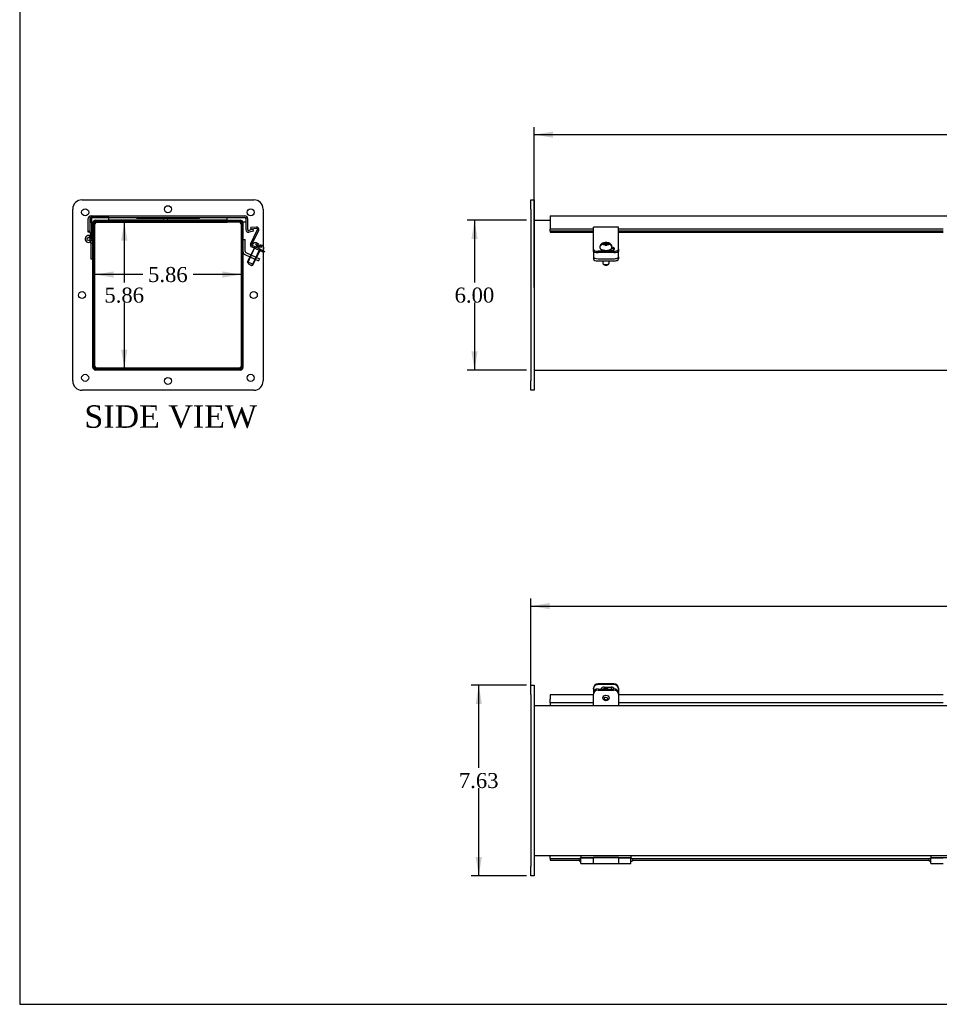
# Model space of a CAD drawing. Header units: inches. Extents: x 0 to 120, y -1 to 80.
# Tile 1 of 10: x 0 to 37, y 0 to 40. Entities that reach past the tile are written whole.
import ezdxf
from ezdxf.enums import TextEntityAlignment as Align
from ezdxf.lldxf.tags import DXFTag

# ---------------------------------------------------------------- set-up
doc = ezdxf.new("R2010")
doc.units = ezdxf.units.IN
doc.header["$MEASUREMENT"] = 0
for name, color, linetype in [('COM40176', 7, 'Continuous'), ('COM52631', 7, 'Continuous'), ('COM70666-2', 7, 'Continuous'), ('COM70693-10', 7, 'Continuous'), ('COM70694-10', 7, 'Continuous'), ('COM70695-2', 7, 'Continuous'), ('Default', 7, 'Continuous'), ('GSK10437', 7, 'Continuous'), ('GSK11095', 7, 'Continuous'), ('HNG86641-1', 7, 'Continuous'), ('HNG86641-2', 7, 'Continuous'), ('HNG86641-3', 7, 'Continuous'), ('QLB30081', 7, 'Continuous'), ('SCS19420', 7, 'Continuous')]:
    doc.layers.add(name, color=color, linetype=linetype)
doc.styles.add('SEACAD_Times_New_Roman', font='times.ttf')
tags = doc.linetypes.add('HIDDEN2', pattern=[0.1875, 0.125, -0.0625]).pattern_tags.tags
tags[6:7] = [DXFTag(74, 4), DXFTag(75, 0), DXFTag(340, '0'), DXFTag(46, 0.0), DXFTag(50, 0.0), DXFTag(44, 0.0), DXFTag(45, 0.0)]
tags[4:5] = [DXFTag(74, 4), DXFTag(75, 0), DXFTag(340, '0'), DXFTag(46, 0.0), DXFTag(50, 0.0), DXFTag(44, 0.0), DXFTag(45, 0.0)]
doc.dimstyles.new('HAMMOND_(STH_-_120x80)', dxfattribs={"dimtxt": 0.6, "dimasz": 0.75, "dimexe": 0.3, "dimexo": 0.3, "dimgap": 0.15, "dimtad": 0, "dimtih": 1, "dimtoh": 1, "dimzin": 0, "dimdsep": 46, "dimtxsty": 'SEACAD_Times_New_Roman', "dimblk1": '_SE_FILLED', "dimblk2": '_SE_FILLED', "dimsah": 1, "dimcen": 0.3, "dimadec": 0, "dimazin": 0, "dimtfac": 0.8, "dimtofl": 0, "dimtmove": 0, "dimatfit": 3, "dimfxl": 1, "dimtolj": 1, "dimtzin": 0, "dimarcsym": 0})

# ---------------------------------------------------------------- blocks, each defined once
blk = doc.blocks.new('SE')
at = {"layer": 'COM40176', "color": 7, "linetype": 'Continuous'}
for p, q in [((23.409, 31.22), (23.409, 31.342)), ((24.409, 31.342), (23.409, 31.342)), ((23.409, 30.64), (23.409, 31.22)), ((24.409, 31.22), (24.409, 31.342)), ((24.409, 30.64), (24.409, 31.22)), ((23.409, 30.601), (23.409, 30.64)), ((23.409, 30.453), (23.409, 30.601)), ((23.409, 30.401), (23.409, 30.453)), ((24.221, 30.373), (23.597, 30.373)), ((24.016, 30.42), (24.113, 30.42)), ((24.409, 30.601), (24.409, 30.64)), ((24.409, 30.453), (24.409, 30.601)), ((24.409, 30.453), (24.409, 30.401)), ((24.221, 30.322), (23.597, 30.322))]:
    blk.add_line(p, q, dxfattribs=at)
for centre, major_axis, start_param, end_param in [((23.597, 30.453), (-0.188, 0), 0, 1.570796), ((23.597, 30.401), (0.188, 0), 3.141593, 4.712389), ((23.832, 30.479), (0.14, 0), 3.296952, 4.420586), ((23.832, 30.427), (0.14, 0), -3.662785, -3.591638), ((24.113, 30.479), (-0.14, 0), 1.570796, 4.449588), ((24.113, 30.427), (-0.14, 0), 3.591638, 4.539417), ((24.221, 30.453), (-0.188, 0), 1.570796, 3.141593), ((24.221, 30.401), (0.188, 0), 4.712389, 6.283185)]:
    blk.add_ellipse(centre, major_axis=major_axis, ratio=0.422618, start_param=start_param, end_param=end_param, dxfattribs=at)
at = {"layer": 'COM52631', "color": 7, "linetype": 'Continuous'}
for p, q in [((23.409, 30.369), (23.409, 30.401)), ((23.409, 30.369), (23.409, 30.325)), ((24.409, 30.401), (24.409, 30.369)), ((24.409, 30.325), (24.409, 30.369)), ((23.409, 30.325), (23.409, 30.153)), ((23.409, 30.153), (23.409, 30.066)), ((23.597, 30.073), (24.221, 30.073)), ((23.597, 29.987), (24.221, 29.987)), ((24.409, 30.153), (24.409, 30.325)), ((24.409, 30.153), (24.409, 30.066))]:
    blk.add_line(p, q, dxfattribs=at)
for centre, start_param, end_param in [((23.597, 30.153), 0, 1.570796), ((23.597, 30.066), 0, 1.570796), ((24.221, 30.153), 1.570796, 3.141593), ((24.221, 30.066), 1.570796, 3.141593)]:
    blk.add_ellipse(centre, major_axis=(-0.188, 0), ratio=0.422618, start_param=start_param, end_param=end_param, dxfattribs=at)
at = {"layer": 'COM70666-2', "color": 7, "linetype": 'Continuous'}
for p, q in [((20.909, 32.434), (21.034, 32.434)), ((20.909, 32.059), (20.909, 32.434)), ((21.034, 32.434), (21.034, 32.059)), ((20.909, 32.059), (20.909, 25.184)), ((21.034, 32.059), (21.034, 25.184)), ((20.909, 24.809), (20.909, 25.184)), ((21.034, 25.184), (21.034, 24.809)), ((21.034, 24.809), (20.909, 24.809))]:
    blk.add_line(p, q, dxfattribs=at)
at = {"layer": 'COM70693-10', "color": 7, "linetype": 'Continuous'}
for p, q in [((21.034, 31.621), (21.675, 31.621)), ((21.034, 25.621), (68.784, 25.621))]:
    blk.add_line(p, q, dxfattribs=at)
at = {"layer": 'COM70694-10', "color": 7, "linetype": 'Continuous'}
for p, q in [((21.675, 31.793), (21.675, 31.685)), ((21.675, 31.793), (68.143, 31.793)), ((21.675, 31.685), (21.675, 31.254)), ((21.675, 31.184), (21.675, 31.254)), ((23.409, 31.254), (21.675, 31.254)), ((21.675, 31.184), (21.675, 31.141)), ((23.409, 31.184), (21.675, 31.184)), ((21.675, 31.141), (21.675, 31.138)), ((21.675, 31.138), (23.409, 31.138)), ((37.409, 31.254), (24.409, 31.254)), ((37.409, 31.184), (24.409, 31.184)), ((24.409, 31.138), (37.409, 31.138))]:
    blk.add_line(p, q, dxfattribs=at)
at = {"layer": 'GSK11095', "color": 7, "linetype": 'Continuous'}
for p, q in [((21.675, 31.721), (21.675, 31.721)), ((21.675, 31.721), (21.675, 31.534)), ((21.675, 31.721), (21.675, 31.721)), ((21.675, 31.534), (21.675, 31.534)), ((21.675, 31.534), (21.675, 31.534))]:
    blk.add_line(p, q, dxfattribs=at)
at = {"layer": 'SCS19420', "color": 7, "linetype": 'Continuous'}
for p, q in [((23.669, 30.551), (23.669, 30.524)), ((23.784, 30.424), (23.784, 30.423)), ((23.794, 30.646), (23.849, 30.646)), ((23.849, 30.675), (23.795, 30.675)), ((23.849, 30.675), (23.874, 30.686)), ((23.849, 30.646), (23.849, 30.675)), ((23.874, 30.635), (23.849, 30.646)), ((23.874, 30.713), (23.874, 30.709)), ((23.874, 30.709), (23.874, 30.686)), ((23.874, 30.686), (23.874, 30.635)), ((23.944, 30.646), (23.874, 30.646)), ((23.874, 30.635), (23.874, 30.612)), ((23.874, 30.612), (23.874, 30.608)), ((23.933, 30.625), (23.883, 30.625)), ((23.883, 30.625), (23.883, 30.608)), ((23.933, 30.608), (23.933, 30.625)), ((23.944, 30.709), (23.944, 30.713)), ((23.944, 30.686), (23.944, 30.709)), ((23.944, 30.635), (23.944, 30.686)), ((23.944, 30.686), (23.969, 30.675)), ((23.969, 30.646), (23.944, 30.635)), ((23.944, 30.612), (23.944, 30.635)), ((23.944, 30.608), (23.944, 30.612)), ((24.024, 30.675), (23.969, 30.675)), ((23.969, 30.675), (23.969, 30.646)), ((23.969, 30.646), (24.025, 30.646)), ((24.034, 30.42), (24.034, 30.425)), ((24.149, 30.524), (24.149, 30.551)), ((23.784, 29.987), (23.784, 29.894)), ((24.034, 29.894), (24.034, 29.987)), ((23.799, 29.87), (23.852, 29.827)), ((23.967, 29.827), (24.02, 29.87))]:
    blk.add_line(p, q, dxfattribs=at)
for centre, radius, start, end in [((23.749, 30.58), 0.0735, 149.9293, 161.3205), ((23.791, 30.522), 0.124, 88.5198, 148.2838), ((23.791, 30.551), 0.124, 88.2628, 148.3529), ((23.909, 28.819), 1.895, 88.9416, 91.0584), ((23.909, 27.898), 2.71, 89.26, 90.74), ((24.027, 30.55), 0.125, 31.9987, 91.3856), ((24.028, 30.522), 0.124, 31.5487, 91.6477), ((24.07, 30.58), 0.0735, 18.6805, 30.0697)]:
    blk.add_arc(centre, radius, start, end, dxfattribs=at)
for centre, major_axis, start_param, end_param in [((23.909, 30.592), (0.231, 0), 3.027001, 3.243651), ((23.909, 30.592), (-0.231, 0), 3.039534, 3.256184), ((23.909, 29.894), (-0.125, 0), 0, 3.141593), ((23.909, 29.84), (-0.065, 0), 0.485112, 2.65648)]:
    blk.add_ellipse(centre, major_axis=major_axis, ratio=0.422618, start_param=start_param, end_param=end_param, dxfattribs=at)
for points, knots in [([(23.669, 30.524), (23.67, 30.52), (23.67, 30.51), (23.676, 30.494), (23.687, 30.477), (23.703, 30.462), (23.723, 30.448), (23.749, 30.436), (23.778, 30.426), (23.81, 30.418), (23.844, 30.412), (23.88, 30.409), (23.916, 30.408), (23.952, 30.41), (23.987, 30.414), (24.02, 30.42), (24.051, 30.429), (24.079, 30.44), (24.103, 30.453), (24.123, 30.468), (24.137, 30.484), (24.146, 30.501), (24.15, 30.516), (24.149, 30.523), (24.149, 30.526)], [0, 0, 0, 0, 0.028225, 0.069923, 0.112549, 0.158214, 0.207207, 0.2579, 0.308464, 0.35853, 0.408187, 0.457582, 0.506843, 0.556085, 0.605391, 0.654866, 0.704649, 0.754915, 0.805875, 0.857659, 0.90317, 0.945329, 0.985482, 1, 1, 1, 1]), ([(24.149, 30.551), (24.149, 30.561), (24.148, 30.578), (24.14, 30.604), (24.129, 30.627), (24.113, 30.648), (24.095, 30.666), (24.073, 30.682), (24.048, 30.695), (24.018, 30.707), (23.985, 30.715), (23.95, 30.721), (23.915, 30.723), (23.879, 30.721), (23.844, 30.717), (23.81, 30.71), (23.777, 30.698), (23.748, 30.684), (23.725, 30.667), (23.705, 30.647), (23.689, 30.625), (23.678, 30.601), (23.671, 30.576), (23.67, 30.56), (23.67, 30.552)], [0, 0, 0, 0, 0.040388, 0.080982, 0.12049, 0.159766, 0.19978, 0.241759, 0.287174, 0.337035, 0.389874, 0.441912, 0.492784, 0.543313, 0.594444, 0.64721, 0.703224, 0.75377, 0.799589, 0.842441, 0.883721, 0.924201, 0.964322, 1, 1, 1, 1]), ([(23.685, 30.587), (23.684, 30.585), (23.683, 30.583), (23.681, 30.581), (23.68, 30.581), (23.679, 30.582)], [0, 0, 0, 0, 0.5, 0.5, 1, 1, 1, 1]), ([(24.14, 30.582), (24.139, 30.581), (24.138, 30.581), (24.136, 30.583), (24.135, 30.585), (24.134, 30.587)], [0, 0, 0, 0, 0.5, 0.5, 1, 1, 1, 1])]:
    blk.add_open_spline(points, degree=3, knots=knots, dxfattribs=at)
blk = doc.blocks.new('SE1')
at = {"layer": 'COM40176', "color": 7, "linetype": 'Continuous'}
for p, q in [((24.221, 13.055), (23.597, 13.055)), ((24.221, 13.031), (23.597, 13.031)), ((23.409, 12.86), (23.409, 12.884)), ((23.409, 12.86), (23.409, 12.684)), ((23.832, 12.931), (24.113, 12.931)), ((24.409, 12.884), (24.409, 12.86)), ((24.409, 12.86), (24.409, 12.684))]:
    blk.add_line(p, q, dxfattribs=at)
for centre, major_axis, start_param, end_param in [((23.597, 12.884), (-0.188, 0), 4.712389, 6.283185), ((23.597, 12.86), (0.188, 0), 1.570796, 3.141593), ((24.221, 12.884), (-0.188, 0), 3.141593, 4.712389), ((24.221, 12.86), (0.188, 0), 0, 1.570796), ((23.832, 12.804), (0.14, 0), 1.570796, 2.738543), ((24.113, 12.804), (-0.14, 0), 3.53534, 4.712389)]:
    blk.add_ellipse(centre, major_axis=major_axis, ratio=0.906308, start_param=start_param, end_param=end_param, dxfattribs=at)
at = {"layer": 'COM52631', "color": 7, "linetype": 'Continuous'}
for p, q in [((23.409, 12.684), (23.409, 12.643)), ((23.409, 12.273), (23.409, 12.643)), ((23.597, 12.854), (24.221, 12.854)), ((23.597, 12.814), (24.221, 12.814)), ((24.409, 12.684), (24.409, 12.643)), ((24.409, 12.643), (24.409, 12.273)), ((23.409, 12.191), (23.409, 12.273)), ((24.409, 12.273), (24.409, 12.191))]:
    blk.add_line(p, q, dxfattribs=at)
for centre, start_param, end_param in [((23.597, 12.684), 4.712389, 6.283185), ((23.597, 12.643), 4.712389, 6.283185), ((24.221, 12.684), 3.141593, 4.712389), ((24.221, 12.643), 3.141593, 4.712389)]:
    blk.add_ellipse(centre, major_axis=(-0.188, 0), ratio=0.906308, start_param=start_param, end_param=end_param, dxfattribs=at)
at = {"layer": 'COM70666-2', "color": 7, "linetype": 'Continuous'}
for p, q in [((20.909, 12.628), (20.909, 13.003)), ((20.909, 13.003), (21.034, 13.003)), ((20.909, 12.628), (20.909, 5.753)), ((21.034, 13.003), (21.034, 12.628)), ((21.034, 12.628), (21.034, 5.753)), ((20.909, 5.378), (20.909, 5.753)), ((21.034, 5.753), (21.034, 5.378)), ((21.034, 5.378), (20.909, 5.378))]:
    blk.add_line(p, q, dxfattribs=at)
at = {"layer": 'COM70693-10', "color": 7, "linetype": 'Continuous'}
for p, q in [((21.034, 12.191), (68.784, 12.191)), ((21.034, 6.191), (68.784, 6.191))]:
    blk.add_line(p, q, dxfattribs=at)
at = {"layer": 'COM70694-10', "color": 7, "linetype": 'Continuous'}
for p, q in [((21.675, 12.615), (21.675, 12.441)), ((23.409, 12.615), (21.675, 12.615)), ((37.409, 12.615), (24.409, 12.615)), ((21.675, 12.307), (21.675, 12.441)), ((23.409, 12.307), (21.675, 12.307)), ((37.409, 12.307), (24.409, 12.307)), ((21.675, 6.076), (22.879, 6.076)), ((21.675, 6.076), (21.675, 6.004)), ((21.675, 6.004), (22.835, 6.004)), ((22.879, 6.076), (22.897, 6.076)), ((22.879, 6.076), (22.879, 6.074)), ((24.922, 6.076), (24.939, 6.076)), ((24.939, 6.076), (36.879, 6.076)), ((24.939, 6.074), (24.939, 6.076)), ((24.984, 6.004), (36.835, 6.004)), ((36.879, 6.076), (36.897, 6.076)), ((36.879, 6.076), (36.879, 6.074))]:
    blk.add_line(p, q, dxfattribs=at)
at = {"layer": 'GSK11095', "color": 7, "linetype": 'Continuous'}
for p, q in [((21.675, 12.307), (21.675, 12.307)), ((21.675, 12.307), (21.675, 12.191)), ((21.675, 12.307), (21.675, 12.307)), ((21.675, 6.076), (21.675, 6.191)), ((21.675, 6.076), (21.675, 6.076)), ((21.675, 6.076), (21.675, 6.076))]:
    blk.add_line(p, q, dxfattribs=at)
at = {"layer": 'HNG86641-1', "color": 7, "linetype": 'Continuous'}
for p, q in [((23.405, 6.076), (23.413, 6.076)), ((23.413, 5.876), (23.413, 6.107)), ((24.405, 6.107), (24.405, 5.876)), ((24.405, 6.076), (24.413, 6.076)), ((23.413, 5.876), (24.405, 5.876))]:
    blk.add_line(p, q, dxfattribs=at)
at = {"layer": 'HNG86641-2', "color": 7, "linetype": 'Continuous'}
for p, q in [((22.909, 6.191), (22.909, 6.116)), ((22.909, 6.116), (22.909, 6.096)), ((22.909, 6.116), (24.909, 6.116)), ((22.909, 5.876), (22.909, 6.096)), ((22.909, 6.096), (23.405, 6.096)), ((24.413, 6.107), (23.405, 6.107)), ((23.405, 6.107), (23.405, 6.096)), ((23.405, 5.876), (23.405, 6.096)), ((24.413, 6.096), (24.413, 6.107)), ((24.413, 6.096), (24.909, 6.096)), ((24.413, 6.096), (24.413, 5.876)), ((24.909, 6.191), (24.909, 6.116)), ((24.909, 6.116), (24.909, 6.096)), ((24.909, 5.876), (24.909, 6.096)), ((36.909, 6.191), (36.909, 6.116)), ((36.909, 6.116), (36.909, 6.096)), ((36.909, 6.116), (38.909, 6.116)), ((36.909, 5.876), (36.909, 6.096)), ((36.909, 6.096), (37.405, 6.096)), ((22.909, 5.876), (23.405, 5.876)), ((24.413, 5.876), (24.909, 5.876)), ((36.909, 5.876), (37.405, 5.876))]:
    blk.add_line(p, q, dxfattribs=at)
at = {"layer": 'HNG86641-3', "color": 7, "linetype": 'Continuous'}
for p, q in [((22.909, 6.076), (22.897, 6.076)), ((22.897, 5.951), (22.909, 5.951)), ((23.413, 6.076), (23.405, 6.076)), ((23.405, 5.951), (23.413, 5.951)), ((24.413, 6.076), (24.405, 6.076)), ((24.405, 5.951), (24.413, 5.951)), ((24.922, 6.076), (24.909, 6.076)), ((24.909, 5.951), (24.922, 5.951)), ((36.909, 6.076), (36.897, 6.076)), ((36.897, 5.951), (36.909, 5.951))]:
    blk.add_line(p, q, dxfattribs=at)
for centre, start, end in [((22.897, 6.014), 90, 180), ((22.897, 6.014), 180, 270), ((24.922, 6.014), 270, 90), ((36.897, 6.014), 90, 180), ((36.897, 6.014), 180, 270)]:
    blk.add_arc(centre, 0.0625, start, end, dxfattribs=at)
at = {"layer": 'SCS19420', "color": 7, "linetype": 'Continuous'}
for centre, major_axis, start_param, end_param in [((23.909, 12.778), (-0.125, 0), 3.873413, 5.551365), ((23.909, 12.791), (0.24, 0), 0.295405, 0.601916)]:
    blk.add_ellipse(centre, major_axis=major_axis, ratio=0.906308, start_param=start_param, end_param=end_param, dxfattribs=at)
for centre, major_axis in [((23.909, 12.495), (-0.125, 0)), ((23.909, 12.469), (0.065, 0))]:
    blk.add_ellipse(centre, major_axis=major_axis, ratio=0.906308, dxfattribs=at)
blk.add_open_spline([(24.144, 12.854), (24.143, 12.858), (24.138, 12.873), (24.129, 12.899), (24.117, 12.919), (24.11, 12.929)], degree=3, knots=[0.0702291, 0.0702291, 0.0702291, 0.0702291, 0.0862515, 0.1346153, 0.1828083, 0.1828083, 0.1828083, 0.1828083], dxfattribs=at)
blk = doc.blocks.new('SE3')
at = {"layer": 'COM40176', "color": 7, "linetype": 'HIDDEN2'}
for p, q in [((9.687, 30.664), (9.957, 31.244)), ((9.923, 31.342), (9.698, 31.322)), ((9.703, 31.265), (9.698, 31.322)), ((9.928, 31.285), (9.703, 31.265)), ((9.738, 30.64), (10.009, 31.22)), ((10.046, 30.401), (9.728, 30.55)), ((10.071, 30.453), (9.752, 30.601)), ((9.863, 30.487), (9.887, 30.538)), ((10.189, 30.335), (10.046, 30.401)), ((10.071, 30.453), (10.189, 30.398)), ((10.118, 30.368), (10.142, 30.42))]:
    blk.add_line(p, q, dxfattribs=at)
at = {"layer": 'COM40176', "color": 7, "linetype": 'Continuous'}
for p, q in [((10.189, 30.398), (10.241, 30.373)), ((10.241, 30.373), (10.217, 30.322)), ((10.217, 30.322), (10.189, 30.335))]:
    blk.add_line(p, q, dxfattribs=at)
at = {"layer": 'COM40176', "color": 7, "linetype": 'HIDDEN2'}
for centre, radius, start, end in [((9.931, 31.256), 0.086, 335, 95), ((9.931, 31.256), 0.029, 335, 95), ((9.765, 30.627), 0.086, 155, 245), ((9.765, 30.627), 0.029, 155, 245)]:
    blk.add_arc(centre, radius, start, end, dxfattribs=at)
at = {"layer": 'COM52631', "color": 7, "linetype": 'HIDDEN2'}
for p, q in [((9.377, 30.84), (9.472, 30.84)), ((9.472, 30.369), (9.472, 30.84)), ((9.459, 30.239), (9.83, 30.066)), ((9.5, 30.325), (9.87, 30.153)), ((9.717, 30.224), (9.677, 30.138)), ((9.83, 30.066), (10, 29.987)), ((9.87, 30.153), (10.04, 30.073)), ((9.87, 30.048), (9.91, 30.134)), ((10.04, 30.073), (10, 29.987))]:
    blk.add_line(p, q, dxfattribs=at)
for radius in [0.143, 0.048]:
    blk.add_arc((9.52, 30.369), radius, 180, 245, dxfattribs=at)
at = {"layer": 'COM70666-2', "color": 7, "linetype": 'Continuous'}
for p, q in [((2.939, 32.434), (9.814, 32.434)), ((2.564, 25.184), (2.564, 32.059)), ((10.189, 32.059), (10.189, 25.184)), ((3.471, 31.59), (9.283, 31.59)), ((3.408, 25.716), (3.408, 31.528)), ((9.345, 31.528), (9.345, 25.716)), ((9.283, 25.653), (3.471, 25.653)), ((9.814, 24.809), (2.939, 24.809))]:
    blk.add_line(p, q, dxfattribs=at)
for centre in [(3.064, 31.934), (6.377, 32.059), (9.689, 31.934), (2.939, 28.622), (9.814, 28.622), (3.064, 25.309), (6.377, 25.184), (9.689, 25.309)]:
    blk.add_circle(centre, 0.141, dxfattribs=at)
for centre, radius, start, end in [((2.939, 32.059), 0.375, 90, 180), ((9.814, 32.059), 0.375, 0, 90), ((3.471, 31.528), 0.0625, 90, 180), ((9.283, 31.528), 0.0625, 0, 90), ((3.471, 25.716), 0.0625, 180, 270), ((9.283, 25.716), 0.0625, 270, 0), ((2.939, 25.184), 0.375, 180, 270), ((9.814, 25.184), 0.375, 270, 0)]:
    blk.add_arc(centre, radius, start, end, dxfattribs=at)
at = {"layer": 'COM70693-10', "color": 7, "linetype": 'HIDDEN2'}
for p, q in [((3.485, 31.621), (4.002, 31.621)), ((4.002, 31.59), (4.002, 31.621)), ((8.752, 31.621), (9.269, 31.621)), ((8.752, 31.59), (8.752, 31.621)), ((3.377, 25.729), (3.377, 31.513)), ((9.377, 31.513), (9.377, 25.729)), ((9.269, 25.621), (3.485, 25.621))]:
    blk.add_line(p, q, dxfattribs=at)
at = {"layer": 'COM70693-10', "color": 7, "linetype": 'Continuous'}
for p, q in [((3.485, 31.549), (4.002, 31.549)), ((4.002, 31.549), (4.002, 31.59)), ((8.752, 31.549), (8.752, 31.59)), ((8.752, 31.549), (9.269, 31.549)), ((3.449, 25.729), (3.449, 31.513)), ((9.305, 31.513), (9.305, 25.729)), ((9.269, 25.693), (3.485, 25.693))]:
    blk.add_line(p, q, dxfattribs=at)
at = {"layer": 'COM70693-10', "color": 7, "linetype": 'HIDDEN2'}
for centre, start, end in [((3.485, 31.513), 90, 180), ((9.269, 31.513), 0, 90), ((3.485, 25.729), 180, 270), ((9.269, 25.729), 270, 0)]:
    blk.add_arc(centre, 0.108, start, end, dxfattribs=at)
at = {"layer": 'COM70693-10', "color": 7, "linetype": 'Continuous'}
for centre, start, end in [((3.485, 31.513), 90, 180), ((9.269, 31.513), 0, 90), ((3.485, 25.729), 180, 270), ((9.269, 25.729), 270, 0)]:
    blk.add_arc(centre, 0.036, start, end, dxfattribs=at)
at = {"layer": 'COM70694-10', "color": 7, "linetype": 'HIDDEN2'}
for p, q in [((3.19, 31.137), (3.19, 31.685)), ((3.262, 31.137), (3.262, 31.685)), ((3.298, 31.793), (9.457, 31.793)), ((3.298, 31.721), (9.457, 31.721)), ((9.493, 31.685), (9.493, 31.246)), ((9.565, 31.685), (9.565, 31.246)), ((3.262, 31.167), (3.19, 31.167)), ((3.262, 31.137), (3.19, 31.137)), ((9.784, 31.254), (9.61, 31.211)), ((9.801, 31.184), (9.627, 31.141)), ((9.801, 31.184), (9.784, 31.254))]:
    blk.add_line(p, q, dxfattribs=at)
for centre, radius, start, end in [((3.298, 31.685), 0.108, 90, 180), ((3.298, 31.685), 0.036, 90, 180), ((9.457, 31.685), 0.108, 0, 90), ((9.457, 31.685), 0.036, 0, 90), ((9.601, 31.246), 0.108, 180, 284), ((9.601, 31.246), 0.036, 180, 284)]:
    blk.add_arc(centre, radius, start, end, dxfattribs=at)
at = {"layer": 'COM70695-2', "color": 7, "linetype": 'HIDDEN2'}
for p, q in [((8.721, 31.621), (4.033, 31.621)), ((4.033, 31.621), (4.033, 31.59)), ((8.721, 31.621), (8.721, 31.59))]:
    blk.add_line(p, q, dxfattribs=at)
at = {"layer": 'COM70695-2', "color": 7, "linetype": 'Continuous'}
for p, q in [((4.033, 31.59), (4.033, 31.549)), ((8.721, 31.549), (4.033, 31.549)), ((8.721, 31.59), (8.721, 31.549))]:
    blk.add_line(p, q, dxfattribs=at)
at = {"layer": 'GSK10437', "color": 7, "linetype": 'HIDDEN2'}
for p, q in [((9.096, 31.591), (3.657, 31.591)), ((3.407, 31.341), (3.407, 25.902)), ((9.346, 25.902), (9.346, 31.341)), ((3.657, 25.652), (9.096, 25.652))]:
    blk.add_line(p, q, dxfattribs=at)
at = {"layer": 'GSK10437', "color": 7, "linetype": 'Continuous'}
for centre, start, end in [((3.657, 31.341), 129.6461, 146.5118), ((9.096, 31.341), 33.4881, 50.3539), ((3.657, 25.902), 213.4882, 236.7201), ((9.096, 25.902), 303.2799, 326.5119)]:
    blk.add_arc(centre, 0.25, start, end, dxfattribs=at)
at = {"layer": 'GSK10437', "color": 7, "linetype": 'HIDDEN2'}
for centre, start, end in [((3.657, 31.341), 90, 129.6461), ((9.096, 31.341), 50.3539, 90), ((3.657, 31.341), 146.5118, 180), ((9.096, 31.341), 0, 33.4881), ((3.657, 25.902), 180, 213.4882), ((3.657, 25.902), 236.7201, 270), ((9.096, 25.902), 270, 303.2799), ((9.096, 25.902), 326.5119, 0)]:
    blk.add_arc(centre, 0.25, start, end, dxfattribs=at)
at = {"layer": 'GSK11095', "color": 7, "linetype": 'HIDDEN2'}
for p, q in [((3.262, 31.721), (3.262, 31.534)), ((4.012, 31.721), (3.262, 31.721)), ((3.262, 31.534), (3.455, 31.534)), ((4.012, 31.59), (4.012, 31.721)), ((4.012, 31.534), (4.012, 31.721)), ((4.012, 31.721), (4.012, 31.721)), ((4.012, 31.721), (5.137, 31.721)), ((4.012, 31.534), (4.012, 31.721)), ((4.012, 31.721), (4.012, 31.721)), ((4.012, 31.721), (8.743, 31.721)), ((4.012, 31.534), (4.012, 31.534)), ((4.012, 31.534), (8.743, 31.534)), ((5.512, 31.721), (7.262, 31.721)), ((7.637, 31.721), (8.743, 31.721)), ((8.743, 31.721), (9.493, 31.721)), ((8.743, 31.59), (8.743, 31.721)), ((8.743, 31.721), (8.743, 31.721)), ((8.743, 31.59), (8.743, 31.721)), ((9.493, 31.534), (9.298, 31.534)), ((9.493, 31.721), (9.493, 31.534))]:
    blk.add_line(p, q, dxfattribs=at)
at = {"layer": 'GSK11095', "color": 7, "linetype": 'Continuous'}
for p, q in [((3.455, 31.534), (4.012, 31.534)), ((4.012, 31.534), (4.012, 31.59)), ((4.012, 31.534), (4.012, 31.534)), ((4.012, 31.534), (8.743, 31.534)), ((8.743, 31.534), (8.743, 31.59)), ((8.743, 31.534), (8.743, 31.59)), ((9.298, 31.534), (8.743, 31.534)), ((8.743, 31.534), (8.743, 31.534))]:
    blk.add_line(p, q, dxfattribs=at)
at = {"layer": 'HNG86641-1', "color": 7, "linetype": 'HIDDEN2'}
for p, q in [((3.337, 31.68), (3.262, 31.68)), ((3.337, 31.027), (3.337, 31.68)), ((3.262, 31.137), (3.262, 31.027)), ((3.226, 30.924), (3.257, 30.992)), ((3.337, 31.027), (3.262, 31.027)), ((3.262, 31.027), (3.262, 30.867)), ((3.337, 30.867), (3.337, 31.027))]:
    blk.add_line(p, q, dxfattribs=at)
blk.add_arc((3.2, 30.867), 0.138, 307.1017, 0, dxfattribs=at)
at = {"layer": 'HNG86641-2', "color": 7, "linetype": 'HIDDEN2'}
for p, q in [((3.237, 30.817), (3.283, 30.758)), ((3.302, 30.661), (3.261, 30.879)), ((3.335, 30.893), (3.377, 30.668)), ((3.293, 30.707), (3.369, 30.707)), ((3.302, 30.054), (3.302, 30.661)), ((3.377, 30.054), (3.302, 30.054))]:
    blk.add_line(p, q, dxfattribs=at)
blk.add_arc((3.2, 30.867), 0.137, 10.5452, 307.1017, dxfattribs=at)
at = {"layer": 'HNG86641-3', "color": 7, "linetype": 'HIDDEN2'}
blk.add_circle((3.2, 30.867), 0.0625, dxfattribs=at)
at = {"layer": 'QLB30081', "color": 7, "linetype": 'HIDDEN2'}
for p, q in [((5.137, 31.691), (5.137, 31.721)), ((5.512, 31.691), (5.137, 31.691)), ((7.262, 31.691), (5.512, 31.691)), ((6.118, 31.693), (6.118, 31.68)), ((6.121, 31.693), (6.121, 31.68)), ((6.178, 31.681), (6.121, 31.681)), ((6.122, 31.693), (6.122, 31.691)), ((6.122, 31.681), (6.122, 31.691)), ((6.122, 31.681), (6.122, 31.68)), ((6.144, 31.693), (6.144, 31.68)), ((6.149, 31.681), (6.149, 31.691)), ((6.167, 31.681), (6.167, 31.691)), ((6.178, 31.681), (6.178, 31.691)), ((6.18, 31.681), (6.18, 31.691)), ((6.183, 31.681), (6.197, 31.681)), ((6.187, 31.681), (6.187, 31.691)), ((6.191, 31.681), (6.191, 31.691)), ((6.202, 31.693), (6.202, 31.68)), ((6.354, 31.681), (6.202, 31.681)), ((6.218, 31.681), (6.218, 31.691)), ((6.227, 31.693), (6.227, 31.68)), ((6.229, 31.681), (6.229, 31.691)), ((6.233, 31.681), (6.233, 31.691)), ((6.245, 31.681), (6.245, 31.691)), ((6.27, 31.681), (6.27, 31.691)), ((6.288, 31.681), (6.288, 31.691)), ((6.296, 31.681), (6.296, 31.691)), ((6.309, 31.681), (6.309, 31.691)), ((6.309, 31.681), (6.309, 31.691)), ((6.322, 31.681), (6.322, 31.691)), ((6.323, 31.681), (6.323, 31.691)), ((6.326, 31.681), (6.326, 31.691)), ((6.328, 31.68), (6.328, 31.693)), ((6.331, 31.68), (6.331, 31.693)), ((6.34, 31.681), (6.34, 31.691)), ((6.344, 31.681), (6.34, 31.681)), ((6.347, 31.681), (6.347, 31.691)), ((6.35, 31.681), (6.35, 31.691)), ((6.35, 31.681), (6.368, 31.681)), ((6.354, 31.68), (6.354, 31.693)), ((6.368, 31.681), (6.368, 31.691)), ((7.637, 31.691), (7.262, 31.691)), ((7.637, 31.691), (7.637, 31.721))]:
    blk.add_line(p, q, dxfattribs=at)
at = {"layer": 'SCS19420', "color": 7, "linetype": 'HIDDEN2'}
for p, q in [((9.851, 30.555), (9.568, 29.947)), ((9.578, 29.918), (9.871, 30.546)), ((9.772, 30.653), (9.759, 30.626)), ((9.765, 29.831), (10.058, 30.459)), ((9.794, 29.841), (10.078, 30.449)), ((9.851, 30.555), (9.871, 30.546)), ((9.894, 30.646), (9.925, 30.713)), ((9.894, 30.646), (9.954, 30.617)), ((9.92, 30.584), (9.939, 30.625)), ((9.965, 30.563), (9.92, 30.584)), ((9.925, 30.713), (9.936, 30.709)), ((9.936, 30.709), (10.007, 30.675)), ((9.985, 30.686), (9.957, 30.627)), ((9.965, 30.563), (9.984, 30.603)), ((10.011, 30.542), (9.965, 30.563)), ((10.007, 30.675), (9.98, 30.617)), ((9.985, 30.603), (10.03, 30.582)), ((10.011, 30.542), (10.03, 30.582)), ((10.056, 30.52), (10.011, 30.542)), ((10.03, 30.582), (10.06, 30.568)), ((10.043, 30.587), (10.071, 30.646)), ((10.056, 30.52), (10.075, 30.561)), ((10.078, 30.449), (10.058, 30.459)), ((10.06, 30.568), (10.121, 30.54)), ((10.066, 30.576), (10.093, 30.635)), ((10.071, 30.646), (10.144, 30.612)), ((10.121, 30.54), (10.152, 30.608)), ((10.144, 30.612), (10.152, 30.608)), ((9.794, 29.841), (9.568, 29.947)), ((9.568, 29.947), (9.597, 29.867)), ((9.597, 29.867), (9.715, 29.812)), ((9.715, 29.812), (9.794, 29.841))]:
    blk.add_line(p, q, dxfattribs=at)
at = {"layer": 'SCS19420', "color": 7, "linetype": 'Continuous'}
blk.add_line((10.194, 30.423), (10.207, 30.45), dxfattribs=at)
at = {"layer": 'SCS19420', "color": 7, "linetype": 'HIDDEN2'}
for centre, radius, start, end in [((9.782, 30.615), 0.025, 155, 245), ((9.881, 30.602), 0.12, 68.0545, 155), ((9.989, 30.612), 0.035, 155, 171.6015), ((17.408, 46.571), 17.609, 244.9578, 245.0656), ((9.989, 30.612), 0.01, 155, 245), ((10.034, 30.591), 0.01, 245, 335), ((10.034, 30.591), 0.035, 318.3985, 335), ((10.098, 30.501), 0.12, 40.7035, 65), ((10.172, 30.433), 0.025, 245, 314.5899)]:
    blk.add_arc(centre, radius, start, end, dxfattribs=at)
at = {"layer": 'SCS19420', "color": 7, "linetype": 'Continuous'}
for centre, radius, start, end in [((10.098, 30.501), 0.12, 335, 40.7035), ((10.172, 30.433), 0.025, 314.5899, 335)]:
    blk.add_arc(centre, radius, start, end, dxfattribs=at)
blk = doc.blocks.new('DMBLK182')
at = {"layer": 'Default', "linetype": 'Continuous', "transparency": 16777216}
for points in [[(4.199, 29.569), (3.449, 29.444), (4.199, 29.319)], [(8.555, 29.569), (8.555, 29.319), (9.305, 29.444)]]:
    blk.add_hatch(color=7, dxfattribs=at).paths.add_polyline_path(points)
at = {"layer": 'Default', "color": 7, "linetype": 'Continuous', "transparency": 16777216}
for p, q in [((5.371, 29.444), (3.449, 29.444)), ((9.305, 29.444), (7.383, 29.444))]:
    blk.add_line(p, q, dxfattribs=at)
at = {"layer": 'Default', "color": 7, "linetype": 'Continuous', "transparency": 16777216, "style": 'SEACAD_Times_New_Roman'}
blk.add_text('5.86', height=0.6, dxfattribs=at).set_placement((5.581, 29.744), align=Align.TOP_LEFT)
blk = doc.blocks.new('_SE_FILLED')
at = {"color": 0}
blk.add_line((0, 0), (-1, 0), dxfattribs=at)
blk.add_solid([(0, 0), (-1, -0.1665), (-1, 0.1665), (0, 0)], dxfattribs=at)
blk = doc.blocks.new('DMBLK185')
at = {"layer": 'Default', "linetype": 'Continuous', "transparency": 16777216}
for points in [[(21.784, 35.169), (21.034, 35.044), (21.784, 34.919)], [(68.034, 35.169), (68.034, 34.919), (68.784, 35.044)]]:
    blk.add_hatch(color=7, dxfattribs=at).paths.add_polyline_path(points)
at = {"layer": 'Default', "color": 7, "linetype": 'Continuous', "transparency": 16777216}
for p, q in [((21.034, 28.922), (21.034, 35.344)), ((68.784, 28.922), (68.784, 35.344)), ((21.034, 35.044), (43.676, 35.044)), ((46.143, 35.044), (68.784, 35.044))]:
    blk.add_line(p, q, dxfattribs=at)
at = {"layer": 'Default', "color": 7, "linetype": 'Continuous', "transparency": 16777216, "style": 'SEACAD_Times_New_Roman'}
blk.add_text('47.75', height=0.6, dxfattribs=at).set_placement((43.886, 35.344), align=Align.TOP_LEFT)
blk = doc.blocks.new('DMBLK186')
at = {"layer": 'Default', "linetype": 'Continuous', "transparency": 16777216}
for points in [[(18.523, 30.871), (18.773, 30.871), (18.648, 31.621)], [(18.523, 26.371), (18.648, 25.621), (18.773, 26.371)]]:
    blk.add_hatch(color=7, dxfattribs=at).paths.add_polyline_path(points)
at = {"layer": 'Default', "color": 7, "linetype": 'Continuous', "transparency": 16777216}
for p, q in [((20.734, 31.621), (18.348, 31.621)), ((18.648, 31.621), (18.648, 29.131)), ((18.648, 28.321), (18.648, 25.621)), ((20.734, 25.621), (18.348, 25.621))]:
    blk.add_line(p, q, dxfattribs=at)
at = {"layer": 'Default', "color": 7, "linetype": 'Continuous', "transparency": 16777216, "style": 'SEACAD_Times_New_Roman'}
blk.add_text('6.00', height=0.6, dxfattribs=at).set_placement((17.852, 28.921), align=Align.TOP_LEFT)
blk = doc.blocks.new('DMBLK188')
at = {"layer": 'Default', "linetype": 'Continuous', "transparency": 16777216}
for points in [[(4.505, 30.799), (4.755, 30.799), (4.63, 31.549)], [(4.505, 26.443), (4.63, 25.693), (4.755, 26.443)]]:
    blk.add_hatch(color=7, dxfattribs=at).paths.add_polyline_path(points)
at = {"layer": 'Default', "color": 7, "linetype": 'Continuous', "transparency": 16777216}
for p, q in [((4.63, 31.549), (4.63, 29.131)), ((4.63, 28.321), (4.63, 25.693))]:
    blk.add_line(p, q, dxfattribs=at)
at = {"layer": 'Default', "color": 7, "linetype": 'Continuous', "transparency": 16777216, "style": 'SEACAD_Times_New_Roman'}
blk.add_text('5.86', height=0.6, dxfattribs=at).set_placement((3.834, 28.921), align=Align.TOP_LEFT)
blk = doc.blocks.new('DMBLK189')
at = {"layer": 'Default', "linetype": 'Continuous', "transparency": 16777216}
for points in [[(18.694, 12.253), (18.944, 12.253), (18.819, 13.003)], [(18.694, 6.128), (18.819, 5.378), (18.944, 6.128)]]:
    blk.add_hatch(color=7, dxfattribs=at).paths.add_polyline_path(points)
at = {"layer": 'Default', "color": 7, "linetype": 'Continuous', "transparency": 16777216}
for p, q in [((20.734, 13.003), (18.519, 13.003)), ((18.819, 9.701), (18.819, 13.003)), ((18.819, 5.378), (18.819, 8.891)), ((20.734, 5.378), (18.519, 5.378))]:
    blk.add_line(p, q, dxfattribs=at)
at = {"layer": 'Default', "color": 7, "linetype": 'Continuous', "transparency": 16777216, "style": 'SEACAD_Times_New_Roman'}
blk.add_text('7.63', height=0.6, dxfattribs=at).set_placement((18.023, 9.491), align=Align.TOP_LEFT)
blk = doc.blocks.new('DMBLK200')
at = {"layer": 'Default', "linetype": 'Continuous', "transparency": 16777216}
for points in [[(21.659, 16.297), (20.909, 16.172), (21.659, 16.047)], [(68.334, 16.297), (68.334, 16.047), (69.084, 16.172)]]:
    blk.add_hatch(color=7, dxfattribs=at).paths.add_polyline_path(points)
at = {"layer": 'Default', "color": 7, "linetype": 'Continuous', "transparency": 16777216}
for p, q in [((20.909, 12.928), (20.909, 16.472)), ((20.909, 16.172), (43.763, 16.172)), ((46.231, 16.172), (69.084, 16.172)), ((69.084, 12.928), (69.084, 16.472))]:
    blk.add_line(p, q, dxfattribs=at)
at = {"layer": 'Default', "color": 7, "linetype": 'Continuous', "transparency": 16777216, "style": 'SEACAD_Times_New_Roman'}
blk.add_text('48.18', height=0.6, dxfattribs=at).set_placement((43.973, 16.472), align=Align.TOP_LEFT)
blk = doc.blocks.new('BORDER')
at = {"layer": 'Default', "color": 7, "linetype": 'Continuous'}
for p, q in [((-41.86, 27.86), (-41.86, 0)), ((-41.86, 0), (0, 0))]:
    blk.add_line(p, q, dxfattribs=at)

msp = doc.modelspace()

# ---------------------------------------------------------------- block references
at = {"layer": 'Default', "color": 7, "xscale": 2.85, "yscale": 2.85, "zscale": 2.85}
msp.add_blockref('BORDER', (119.744, 0.233), dxfattribs=at)
at = {"layer": 'Default'}
for name in ['SE3', 'SE', 'SE1']:
    msp.add_blockref(name, (0, 0), dxfattribs=at)

# ---------------------------------------------------------------- texts
at = {"layer": 'Default', "color": 7, "linetype": 'Continuous', "style": 'SEACAD_Times_New_Roman'}
msp.add_text('SIDE VIEW', height=0.9, dxfattribs=at).set_placement((3.033, 24.209), align=Align.TOP_LEFT)

# ---------------------------------------------------------------- dimensions: what is measured, and where the dimension line sits
at = {"layer": 'Default', "color": 7, "linetype": 'Continuous'}
for base, p1, p2, angle, picture, middle, dimtype in [((21.034, 35.044), (21.034, 28.622), (68.784, 28.622), 0, 'DMBLK185', (44.909, 35.044), 161), ((4.63, 25.693), (8.721, 31.549), (3.485, 25.693), 90, 'DMBLK188', (4.63, 28.621), 160), ((18.648, 31.621), (21.034, 31.621), (21.034, 25.621), 270, 'DMBLK186', (18.648, 28.621), 161), ((20.909486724, 16.171630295), (20.909486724, 12.628007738), (69.084486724, 12.628007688), 359.99999994, 'DMBLK200', (44.99698617, 16.171630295), 161), ((18.819171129, 5.378007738), (21.034486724, 5.378007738), (21.034486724, 13.003007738), 90, 'DMBLK189', (18.819171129, 9.190507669), 161)]:
    dim = msp.add_linear_dim(base=base, p1=p1, p2=p2, angle=angle, text='\\A1;<>', dimstyle='HAMMOND_(STH_-_120x80)', dxfattribs=at)
    dim.commit()
    dim.dimension.update_dxf_attribs({"geometry": picture, "text_midpoint": middle, "dimtype": dimtype})
dim = msp.add_linear_dim(base=(3.449, 29.444), p1=(9.305, 28.621), p2=(3.449, 28.621), text='\\A1;<>', dimstyle='HAMMOND_(STH_-_120x80)', dxfattribs=at)
dim.commit()
dim.dimension.update_dxf_attribs({"geometry": 'DMBLK182', "text_midpoint": (6.377, 29.444), "dimtype": 160})

doc.saveas('drawing.dxf')
